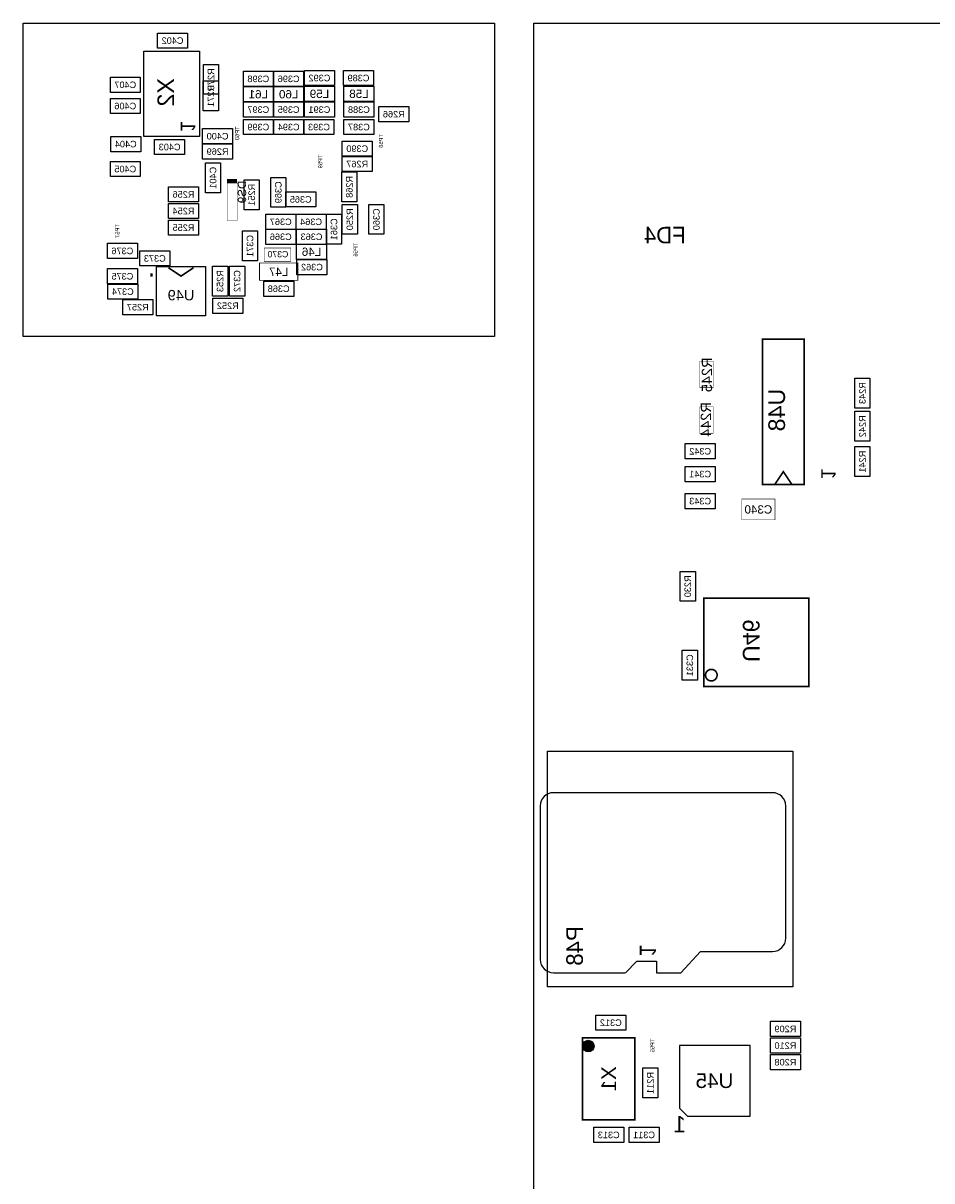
# Model space of a CAD drawing. Extents: x -31 to 189, y -170 to 0.
# Tile 3 of 9: x -31 to 24, y -71 to 0. Entities that reach past the tile are written whole.
import ezdxf
from ezdxf.enums import TextEntityAlignment as Align

# ---------------------------------------------------------------- set-up
doc = ezdxf.new("R2010")
doc.units = 0
doc.header["$MEASUREMENT"] = 0
for name, color, linetype in [('ASSEMBLY_OUTLINES_BTM', 191, 'CONTINUOUS'), ('ASSEMBLY_REF_DES_BTM', 191, 'CONTINUOUS'), ('OUTLINES', 50, 'CONTINUOUS')]:
    doc.layers.add(name, color=color, linetype=linetype)
doc.styles.add('ARIAL', font='ARIAL.TTF')
doc.styles.add('VERIBEST_GERBER_0', font='txt')

msp = doc.modelspace()

# ---------------------------------------------------------------- hatches: boundary and pattern name
at = {"layer": 'ASSEMBLY_OUTLINES_BTM'}
h = msp.add_hatch(color=256, dxfattribs=at)
edge = h.paths.add_edge_path()
edge.add_arc((3.322, -62.516), 0.353553, 0, 360)

# ---------------------------------------------------------------- linework, layer by layer
for points in [[(-22.997, -1.5318), (-22.997, -0.6018), (-21.167, -0.6018), (-21.167, -1.5318)], [(-23.8328, -6.918), (-23.8328, -1.718), (-20.4328, -1.718), (-20.4328, -6.918)], [(-20.1975, -4.3473), (-20.1975, -2.5173), (-19.2675, -2.5173), (-19.2675, -4.3473)], [(-25.8832, -4.2336), (-25.8832, -3.3036), (-24.0532, -3.3036), (-24.0532, -4.2336)], [(-20.2102, -5.36), (-20.2102, -3.53), (-19.2802, -3.53), (-19.2802, -5.36)], [(-17.7552, -3.8686), (-17.7552, -2.9386), (-15.9252, -2.9386), (-15.9252, -3.8686)], [(-15.901, -3.8686), (-15.901, -2.9386), (-14.071, -2.9386), (-14.071, -3.8686)], [(-14.0214, -3.8178), (-14.0214, -2.8878), (-12.1914, -2.8878), (-12.1914, -3.8178)], [(-11.6338, -3.8178), (-11.6338, -2.8878), (-9.8038, -2.8878), (-9.8038, -3.8178)], [(-17.7552, -4.8084), (-17.7552, -3.8784), (-15.9252, -3.8784), (-15.9252, -4.8084)], [(-15.901, -4.8084), (-15.901, -3.8784), (-14.071, -3.8784), (-14.071, -4.8084)], [(-14.0214, -4.783), (-14.0214, -3.853), (-12.1914, -3.853), (-12.1914, -4.783)], [(-11.6084, -4.783), (-11.6084, -3.853), (-9.7784, -3.853), (-9.7784, -4.783)], [(-25.8832, -5.529), (-25.8832, -4.599), (-24.0532, -4.599), (-24.0532, -5.529)], [(-17.7552, -5.7482), (-17.7552, -4.8182), (-15.9252, -4.8182), (-15.9252, -5.7482)], [(-15.901, -5.7482), (-15.901, -4.8182), (-14.071, -4.8182), (-14.071, -5.7482)], [(-14.0214, -5.7482), (-14.0214, -4.8182), (-12.1914, -4.8182), (-12.1914, -5.7482)], [(-11.6084, -5.7482), (-11.6084, -4.8182), (-9.7784, -4.8182), (-9.7784, -5.7482)], [(-9.4748, -6.0276), (-9.4748, -5.0976), (-7.6448, -5.0976), (-7.6448, -6.0276)], [(-17.7552, -6.815), (-17.7552, -5.885), (-15.9252, -5.885), (-15.9252, -6.815)], [(-15.901, -6.815), (-15.901, -5.885), (-14.071, -5.885), (-14.071, -6.815)], [(-14.0468, -6.815), (-14.0468, -5.885), (-12.2168, -5.885), (-12.2168, -6.815)], [(-11.6084, -6.815), (-11.6084, -5.885), (-9.7784, -5.885), (-9.7784, -6.815)], [(-25.8578, -7.8564), (-25.8578, -6.9264), (-24.0278, -6.9264), (-24.0278, -7.8564)], [(-20.2444, -7.3738), (-20.2444, -6.4438), (-18.4144, -6.4438), (-18.4144, -7.3738)], [(-23.1748, -8.0342), (-23.1748, -7.1042), (-21.3448, -7.1042), (-21.3448, -8.0342)], [(-20.2444, -8.3136), (-20.2444, -7.3836), (-18.4144, -7.3836), (-18.4144, -8.3136)], [(-11.71, -8.1358), (-11.71, -7.2058), (-9.88, -7.2058), (-9.88, -8.1358)], [(-25.8832, -9.3804), (-25.8832, -8.4504), (-24.0532, -8.4504), (-24.0532, -9.3804)], [(-11.71, -9.0756), (-11.71, -8.1456), (-9.88, -8.1456), (-9.88, -9.0756)], [(-20.0738, -10.3638), (-20.0738, -8.5338), (-19.1438, -8.5338), (-19.1438, -10.3638)], [(-11.7426, -10.9226), (-11.7426, -9.0926), (-10.8126, -9.0926), (-10.8126, -10.9226)], [(-17.7116, -11.4052), (-17.7116, -9.5752), (-16.7816, -9.5752), (-16.7816, -11.4052)], [(-16.086, -11.2528), (-16.086, -9.4228), (-15.156, -9.4228), (-15.156, -11.2528)], [(-22.3272, -10.9298), (-22.3272, -9.9998), (-20.4972, -9.9998), (-20.4972, -10.9298)], [(-15.1644, -11.2346), (-15.1644, -10.3046), (-13.3344, -10.3046), (-13.3344, -11.2346)], [(-22.3272, -11.9458), (-22.3272, -11.0158), (-20.4972, -11.0158), (-20.4972, -11.9458)], [(-11.7172, -12.9038), (-11.7172, -11.0738), (-10.7872, -11.0738), (-10.7872, -12.9038)], [(-10.0916, -12.9038), (-10.0916, -11.0738), (-9.1616, -11.0738), (-9.1616, -12.9038)], [(-16.3836, -12.6062), (-16.3836, -11.6762), (-14.5536, -11.6762), (-14.5536, -12.6062)], [(-14.5294, -12.6062), (-14.5294, -11.6762), (-12.6994, -11.6762), (-12.6994, -12.6062)], [(-12.6824, -13.5134), (-12.6824, -11.6834), (-11.7524, -11.6834), (-11.7524, -13.5134)], [(-22.3272, -12.9618), (-22.3272, -12.0318), (-20.4972, -12.0318), (-20.4972, -12.9618)], [(-17.8132, -14.5294), (-17.8132, -12.6994), (-16.8832, -12.6994), (-16.8832, -14.5294)], [(-16.3836, -13.5206), (-16.3836, -12.5906), (-14.5536, -12.5906), (-14.5536, -13.5206)], [(-14.504, -13.5206), (-14.504, -12.5906), (-12.674, -12.5906), (-12.674, -13.5206)], [(-26.061, -14.3842), (-26.061, -13.4542), (-24.231, -13.4542), (-24.231, -14.3842)], [(-24.0798, -14.8414), (-24.0798, -13.9114), (-22.2498, -13.9114), (-22.2498, -14.8414)], [(-14.504, -14.435), (-14.504, -13.505), (-12.674, -13.505), (-12.674, -14.435)], [(-19.642, -16.679), (-19.642, -14.849), (-18.712, -14.849), (-18.712, -16.679)], [(-18.6006, -16.679), (-18.6006, -14.849), (-17.6706, -14.849), (-17.6706, -16.679)], [(-14.4786, -15.3748), (-14.4786, -14.4448), (-12.6486, -14.4448), (-12.6486, -15.3748)], [(-26.061, -15.9336), (-26.061, -15.0036), (-24.231, -15.0036), (-24.231, -15.9336)], [(-23.0646, -17.8786), (-23.0646, -14.8786), (-20.0646, -14.8786), (-20.0646, -17.8786)], [(-26.0356, -16.8734), (-26.0356, -15.9434), (-24.2056, -15.9434), (-24.2056, -16.8734)], [(-16.5106, -16.6956), (-16.5106, -15.7656), (-14.6806, -15.7656), (-14.6806, -16.6956)], [(-25.1212, -17.8226), (-25.1212, -16.8926), (-23.2912, -16.8926), (-23.2912, -17.8226)], [(-19.6188, -17.737), (-19.6188, -16.807), (-17.7888, -16.807), (-17.7888, -17.737)], [(19.601, -23.521), (19.601, -21.691), (20.531, -21.691), (20.531, -23.521)], [(19.601, -25.553), (19.601, -23.723), (20.531, -23.723), (20.531, -25.553)], [(9.245, -26.627), (9.245, -25.697), (11.075, -25.697), (11.075, -26.627)], [(19.601, -27.712), (19.601, -25.882), (20.531, -25.882), (20.531, -27.712)], [(9.245, -28.024), (9.245, -27.094), (11.075, -27.094), (11.075, -28.024)], [(9.245, -29.675), (9.245, -28.745), (11.075, -28.745), (11.075, -29.675)], [(8.933, -35.332), (8.933, -33.502), (9.863, -33.502), (9.863, -35.332)], [(9.06, -40.158), (9.06, -38.328), (9.99, -38.328), (9.99, -40.158)], [(0.827, -58.889), (0.827, -44.489), (15.827, -44.489), (15.827, -58.889)], [(3.784, -61.552), (3.784, -60.622), (5.614, -60.622), (5.614, -61.552)], [(14.452, -61.933), (14.452, -61.003), (16.282, -61.003), (16.282, -61.933)], [(14.452, -62.949), (14.452, -62.019), (16.282, -62.019), (16.282, -62.949)], [(8.89, -62.484), (8.89, -66.301874), (9.390126, -66.802), (13.208, -66.802), (13.208, -62.484)], [(14.452, -63.965), (14.452, -63.035), (16.282, -63.035), (16.282, -63.965)], [(6.647, -65.685), (6.647, -63.855), (7.577, -63.855), (7.577, -65.685)], [(3.657, -68.41), (3.657, -67.48), (5.487, -67.48), (5.487, -68.41)], [(5.816, -68.41), (5.816, -67.48), (7.646, -67.48), (7.646, -68.41)]]:
    msp.add_lwpolyline(points, close=True, dxfattribs=at)
for points, const_width in [([(-18.7452, -12.065), (-18.7452, -9.779), (-18.1356, -9.779), (-18.1356, -12.065)], 0.0254), ([(-16.4846, -14.5542), (-16.4846, -13.7414), (-14.859, -13.7414), (-14.859, -14.5542)], 0.0254), ([(-16.764, -15.7226), (-16.764, -14.6558), (-14.4272, -14.6558), (-14.4272, -15.7226)], 0.0508), ([(13.97, -28.194), (13.97, -19.304), (16.51, -19.304), (16.51, -28.194)], 0.1016), ([(10.1346, -22.2758), (10.1346, -20.6502), (10.9474, -20.6502), (10.9474, -22.2758)], 0.0254), ([(10.1346, -25.0698), (10.1346, -23.4442), (10.9474, -23.4442), (10.9474, -25.0698)], 0.0254), ([(12.7, -30.353), (12.7, -29.083), (14.732, -29.083), (14.732, -30.353)], 0.0254), ([(10.389, -40.546), (10.389, -35.146), (16.789, -35.146), (16.789, -40.546)], 0.1), ([(2.972, -67.016), (2.972, -62.016), (6.172, -62.016), (6.172, -67.016)], 0.1)]:
    msp.add_lwpolyline(points, close=True, dxfattribs=dict(at, const_width=const_width))
for points, const_width in [([(-23.3646, -15.2836), (-23.3646, -15.4836)], 0.15), ([(-22.3266, -14.9496), (-21.5646, -15.4576), (-20.8026, -14.9496)], 0.1), ([(14.732, -28.1686), (15.24, -27.4066), (15.748, -28.1686)], 0.1016)]:
    msp.add_lwpolyline(points, dxfattribs=dict(at, const_width=const_width))
at = {"layer": 'ASSEMBLY_OUTLINES_BTM', "const_width": 0.1}
msp.add_lwpolyline([(10.485447, -39.846, -1), (11.192553, -39.846, -1)], format="xyb", close=True, dxfattribs=at)
at = {"layer": 'ASSEMBLY_OUTLINES_BTM'}
msp.add_lwpolyline([(5.586619, -58.029381), (6.286619, -57.329381), (7.486619, -57.329381), (7.486619, -58.029381), (8.986619, -58.029381), (10.186619, -56.729381), (14.586619, -56.729381, 0.414213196), (15.386619, -55.929381), (15.386619, -47.829381, 0.414213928), (14.586618, -47.02938), (1.186619, -47.02938, 0.414213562), (0.386619, -47.829381), (0.386619, -57.229381, 0.414213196), (1.186619, -58.029381), (5.58243, -58.029381)], format="xyb", dxfattribs=at)
msp.add_circle((3.322, -62.516), 0.353553, dxfattribs=at)
msp.add_solid([(-18.7452, -9.779), (-18.1356, -9.779), (-18.7452, -9.525), (-18.1356, -9.525)], dxfattribs=at)
at = {"layer": 'OUTLINES'}
for points in [[(-31.209996, -19.14652), (-31.209996, 0), (-2.400046, 0), (-2.400046, -19.14652)], [(0, -169.999914), (0, 0), (189, 0), (189, -169.999914)]]:
    msp.add_lwpolyline(points, close=True, dxfattribs=at)

# ---------------------------------------------------------------- texts
at = {"layer": 'ASSEMBLY_OUTLINES_BTM', "style": 'VERIBEST_GERBER_0', "text_generation_flag": 2}
for height, p in [(0.9, (-21.1328, -6.318)), (0.889, (17.997671, -27.548071))]:
    msp.add_text('1', height=height, rotation=270, dxfattribs=at).set_placement(p, align=Align.MIDDLE_CENTER)
msp.add_text('1', height=1, rotation=270, dxfattribs=at).set_placement((6.166655, -56.307078), align=Align.BOTTOM_RIGHT)
msp.add_text('1', height=0.999998, dxfattribs=at).set_placement((8.915648, -67.293213), align=Align.MIDDLE_CENTER)
at = {"layer": 'ASSEMBLY_REF_DES_BTM', "text_generation_flag": 2}
for s, height, style, p in [('C402', 0.4, 'ARIAL', (-22.082, -1.0668)), ('C398', 0.4, 'ARIAL', (-16.8402, -3.4036)), ('C396', 0.4, 'ARIAL', (-14.986, -3.4036)), ('C392', 0.4, 'ARIAL', (-13.1064, -3.3528)), ('C389', 0.4, 'ARIAL', (-10.7188, -3.3528)), ('C407', 0.4, 'ARIAL', (-24.9682, -3.7686)), ('L61', 0.508, 'ARIAL', (-16.8402, -4.3434)), ('L60', 0.508, 'ARIAL', (-14.986, -4.3434)), ('L59', 0.508, 'ARIAL', (-13.1064, -4.318)), ('L58', 0.508, 'ARIAL', (-10.6934, -4.318)), ('C406', 0.4, 'ARIAL', (-24.9682, -5.064)), ('C397', 0.4, 'ARIAL', (-16.8402, -5.2832)), ('C395', 0.4, 'ARIAL', (-14.986, -5.2832)), ('C391', 0.4, 'ARIAL', (-13.1064, -5.2832)), ('C388', 0.4, 'ARIAL', (-10.6934, -5.2832)), ('R266', 0.4, 'ARIAL', (-8.5598, -5.5626)), ('C399', 0.4, 'ARIAL', (-16.8402, -6.35)), ('C394', 0.4, 'ARIAL', (-14.986, -6.35)), ('C393', 0.4, 'ARIAL', (-13.1318, -6.35)), ('C387', 0.4, 'ARIAL', (-10.6934, -6.35)), ('C400', 0.4, 'ARIAL', (-19.3294, -6.9088)), ('C404', 0.4, 'ARIAL', (-24.9428, -7.3914)), ('C403', 0.4, 'ARIAL', (-22.2598, -7.5692)), ('R269', 0.4, 'ARIAL', (-19.3294, -7.8486)), ('C390', 0.4, 'ARIAL', (-10.795, -7.6708)), ('R267', 0.4, 'ARIAL', (-10.795, -8.6106)), ('C405', 0.4, 'ARIAL', (-24.9682, -8.9154)), ('R256', 0.4, 'ARIAL', (-21.4122, -10.4648)), ('C365', 0.4, 'ARIAL', (-14.2494, -10.7696)), ('R254', 0.4, 'ARIAL', (-21.4122, -11.4808)), ('C367', 0.4, 'ARIAL', (-15.4686, -12.1412)), ('C364', 0.4, 'ARIAL', (-13.6144, -12.1412)), ('R255', 0.4, 'ARIAL', (-21.4122, -12.4968)), ('FD4', 1.016, 'VERIBEST_GERBER_0', (8.001, -12.954)), ('C366', 0.4, 'ARIAL', (-15.4686, -13.0556)), ('C363', 0.4, 'ARIAL', (-13.589, -13.0556)), ('C376', 0.4, 'ARIAL', (-25.146, -13.9192)), ('C370', 0.381, 'ARIAL', (-15.641828, -14.117828)), ('L46', 0.508, 'ARIAL', (-13.589, -13.97)), ('C373', 0.4, 'ARIAL', (-23.1648, -14.3764)), ('C362', 0.4, 'ARIAL', (-13.5636, -14.9098)), ('C375', 0.4, 'ARIAL', (-25.146, -15.4686)), ('L47', 0.508, 'ARIAL', (-15.5956, -15.1892)), ('C374', 0.4, 'ARIAL', (-25.1206, -16.4084)), ('C368', 0.4, 'ARIAL', (-15.5956, -16.2306)), ('U49', 0.635, 'ARIAL', (-21.5646, -16.623538)), ('R257', 0.4, 'ARIAL', (-24.2062, -17.3576)), ('R252', 0.4, 'ARIAL', (-18.7038, -17.272)), ('C342', 0.4, 'ARIAL', (10.16, -26.162)), ('C341', 0.4, 'ARIAL', (10.16, -27.559)), ('C343', 0.4, 'ARIAL', (10.16, -29.21)), ('C340', 0.508, 'ARIAL', (13.716, -29.718)), ('C312', 0.4, 'ARIAL', (4.699, -61.087)), ('R209', 0.4, 'ARIAL', (15.367, -61.468)), ('R210', 0.4, 'ARIAL', (15.367, -62.484)), ('R208', 0.4, 'ARIAL', (15.367, -63.5)), ('U45', 0.9, 'ARIAL', (11.033317, -64.627317)), ('C313', 0.4, 'ARIAL', (4.572, -67.945)), ('C311', 0.4, 'ARIAL', (6.731, -67.945))]:
    msp.add_text(s, height=height, dxfattribs=dict(at, style=style)).set_placement(p, align=Align.MIDDLE_CENTER)
for s, height, rotation, style, p in [('X2', 1.02, 90, 'ARIAL', (-22.4928, -4.228)), ('R270', 0.4, 90, 'ARIAL', (-19.7325, -3.4323)), ('R271', 0.4, 90, 'ARIAL', (-19.7452, -4.445)), ('TP60', 0.254, 90, 'VERIBEST_GERBER_0', (-18.1356, -6.731)), ('TP58', 0.254, 90, 'VERIBEST_GERBER_0', (-9.3472, -7.1976)), ('TP59', 0.254, 90, 'VERIBEST_GERBER_0', (-13.0556, -8.4582)), ('C401', 0.4, 90, 'ARIAL', (-19.6088, -9.4488)), ('C369', 0.4, 90, 'ARIAL', (-15.621, -10.3378)), ('R268', 0.4, 90, 'ARIAL', (-11.2776, -10.0076)), ('R251', 0.4, 90, 'ARIAL', (-17.2466, -10.4902)), ('C361', 0.4, 90, 'ARIAL', (-12.2174, -12.5984)), ('R250', 0.4, 90, 'ARIAL', (-11.2522, -11.9888)), ('C360', 0.4, 90, 'ARIAL', (-9.6266, -11.9888)), ('TP57', 0.254, 90, 'VERIBEST_GERBER_0', (-25.4508, -12.7)), ('C371', 0.4, 90, 'ARIAL', (-17.3482, -13.6144)), ('TP56', 0.254, 90, 'VERIBEST_GERBER_0', (-10.8966, -13.843)), ('R253', 0.4, 90, 'ARIAL', (-19.177, -15.764)), ('C372', 0.4, 90, 'ARIAL', (-18.1356, -15.764)), ('R245', 0.635, 90, 'ARIAL', (10.570972, -21.492972)), ('R243', 0.4, 90, 'ARIAL', (20.066, -22.606)), ('R244', 0.635, 90, 'ARIAL', (10.511028, -24.227028)), ('R242', 0.4, 90, 'ARIAL', (20.066, -24.638)), ('R241', 0.4, 90, 'ARIAL', (20.066, -26.797)), ('R230', 0.4, 90, 'ARIAL', (9.398, -34.417)), ('U46', 1.016, 270, 'ARIAL', (13.275589, -37.743003)), ('C331', 0.4, 90, 'ARIAL', (9.525, -39.243)), ('TP55', 0.254, 90, 'VERIBEST_GERBER_0', (7.239, -62.484)), ('X1', 0.9, 90, 'ARIAL', (4.572, -64.516)), ('R211', 0.4, 90, 'ARIAL', (7.112, -64.77))]:
    msp.add_text(s, height=height, rotation=rotation, dxfattribs=dict(at, style=style)).set_placement(p, align=Align.MIDDLE_CENTER)
for s, height, style, p in [('DS9', 0.508, 'ARIAL', (-18.093182, -9.62025)), ('P48', 1.016, 'VERIBEST_GERBER_0', (1.977, -55.189))]:
    msp.add_text(s, height=height, rotation=90, dxfattribs=dict(at, style=style)).set_placement(p, align=Align.TOP_LEFT)
at = {"layer": 'ASSEMBLY_REF_DES_BTM', "style": 'ARIAL', "text_generation_flag": 2}
msp.add_text('U48', height=1.016, rotation=90, dxfattribs=at).set_placement((15.6464, -23.6474), align=Align.BOTTOM_CENTER)

doc.saveas('drawing.dxf')
